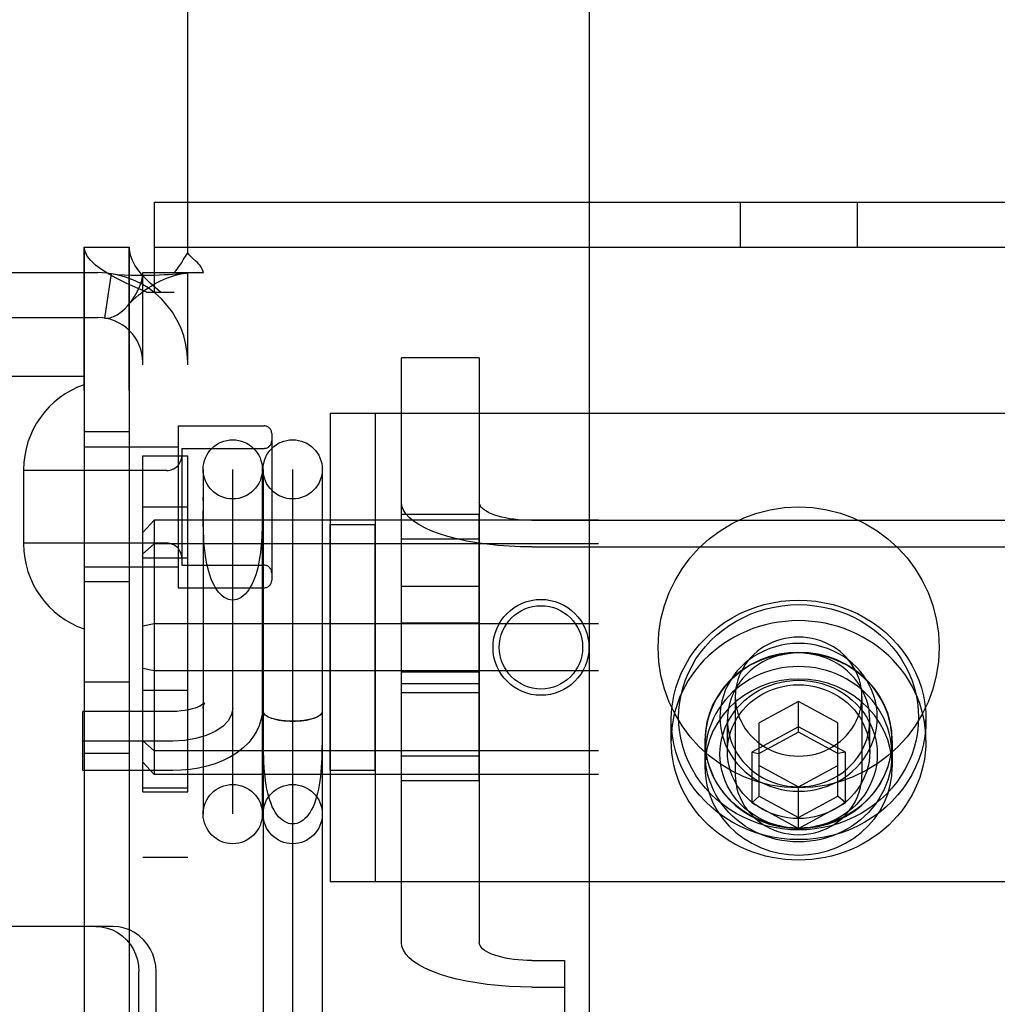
# Model space of a CAD drawing. Header units: inches. Extents: x 0 to 262, y 0 to 169.
# Tile 15 of 40: x 80.79 to 82.1, y 91.82 to 93.13. Entities that reach past the tile are written whole.
import ezdxf

# ---------------------------------------------------------------- set-up
doc = ezdxf.new("R2010")
doc.units = ezdxf.units.IN
doc.header["$LTSCALE"] = 14.384615
doc.header["$MEASUREMENT"] = 0
doc.linetypes.add('HIDDEN', pattern=[0.2, 0.1, -0.1])
doc.layers.get('0').update_dxf_attribs({"linetype": 'CONTINUOUS'})
for name, color, linetype in [('02___PRT_ALL_AXES', 7, 'CONTINUOUS'), ('03___PRT_ALL_CURVES', 7, 'CONTINUOUS'), ('DEFAULT_2', 8, 'HIDDEN'), ('DIMENSIONS', 7, 'CONTINUOUS')]:
    doc.layers.add(name, color=color, linetype=linetype)
doc.styles.get("Standard").update_dxf_attribs({"font": 'arial.ttf'})
doc.dimstyles.new('DIMSTYLE_1', dxfattribs={"dimtxt": 1.153846, "dimasz": 1.538462, "dimexe": 0.09, "dimexo": 0.07, "dimgap": 0.0375, "dimtad": 0, "dimtih": 1, "dimtoh": 1, "dimzin": 4, "dimdsep": 46, "dimtxsty": 'Standard', "dimblk": '_FILLED', "dimblk1": '_FILLED', "dimblk2": '_FILLED', "dimcen": 0.09, "dimazin": 1, "dimtfac": 1, "dimtdec": 3, "dimtofl": 0, "dimtmove": 0, "dimatfit": 3, "dimldrblk": '_FILLED', "dimfxl": 1, "dimtolj": 1, "dimtzin": 4, "dimarcsym": 0})

# ---------------------------------------------------------------- blocks, each defined once
blk = doc.blocks.new('_FILLED')
at = {"color": 0, "linetype": 'ByBlock'}
blk.add_solid([(0, 0), (-1, 0.2), (-1, -0.2)], dxfattribs=at)
blk = doc.blocks.new('*D17')
at = {"layer": 'DIMENSIONS', "color": 2, "linetype": 'Continuous'}
for p, q in [((76.6155, 98.9926), (73.7088, 98.9926)), ((80.2405, 98.9926), (83.3174, 98.9926))]:
    blk.add_line(p, q, dxfattribs=at)
at = {"layer": 'DIMENSIONS', "color": 2, "linetype": 'Continuous', "xscale": 1.5384615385, "yscale": 1.5384615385, "zscale": 1.5384615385}
blk.add_blockref('_FILLED', (76.6155, 98.9926), dxfattribs=at)
at = {"layer": 'DIMENSIONS', "color": 2, "linetype": 'Continuous', "xscale": 1.5384615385, "yscale": 1.5384615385, "zscale": 1.5384615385, "rotation": 180}
blk.add_blockref('_FILLED', (80.2405, 98.9926), dxfattribs=at)
at = {"layer": 'DIMENSIONS', "color": 2, "linetype": 'Continuous', "insert": (73.1319, 99.5695), "char_height": 1.15385, "width": 3.135545, "attachment_point": 3, "line_spacing_factor": 0.9}
blk.add_mtext('3.63', dxfattribs=at)

msp = doc.modelspace()

# ---------------------------------------------------------------- linework, layer by layer
at = {"color": 3, "linetype": 'Continuous'}
msp.add_line((81.553, 81.8374), (81.553, 101.004), dxfattribs=at)
at = {"layer": '02___PRT_ALL_AXES', "color": 8, "linetype": 'HIDDEN'}
for p, q in [((80.879, 89.7617), (80.879, 92.8297)), ((80.939, 89.7617), (80.939, 92.8297)), ((81.004, 92.5912), (81.004, 92.3752)), ((81.004, 92.5912), (81.119, 92.5912)), ((80.939, 92.5832), (80.879, 92.5832)), ((80.957, 92.1027), (80.957, 92.5512)), ((80.957, 92.5512), (81.017, 92.5512)), ((81.017, 92.1027), (81.017, 92.5512)), ((80.957, 92.4832), (81.017, 92.4832)), ((81.302, 92.118), (81.302, 92.4734)), ((81.302, 92.4734), (81.406, 92.4734)), ((81.406, 92.118), (81.406, 92.4734)), ((81.207, 92.1317), (81.207, 92.4597)), ((81.207, 92.4597), (81.267, 92.4597)), ((81.267, 92.1317), (81.267, 92.4597)), ((81.302, 92.4405), (81.406, 92.4405)), ((80.957, 92.4152), (81.017, 92.4152)), ((80.939, 92.3832), (80.879, 92.3832)), ((81.004, 92.3752), (81.119, 92.3752)), ((81.406, 92.3771), (81.302, 92.3771)), ((81.302, 92.3285), (81.406, 92.3285)), ((81.302, 92.2629), (81.406, 92.2629)), ((80.879, 92.2497), (80.939, 92.2497)), ((81.406, 92.2471), (81.302, 92.2471)), ((80.957, 92.2387), (81.017, 92.2387)), ((81.662, 92.1715), (81.662, 92.1989)), ((82.002, 92.1715), (82.002, 92.1989)), ((81.707, 92.1715), (81.707, 92.136)), ((81.7075, 92.1531), (81.7075, 92.1715)), ((81.9565, 92.1531), (81.9565, 92.1715)), ((81.957, 92.1715), (81.957, 92.136)), ((80.879, 92.1547), (80.939, 92.1547)), ((81.302, 92.1509), (81.406, 92.1509)), ((81.207, 92.1317), (81.267, 92.1317)), ((81.302, 92.118), (81.406, 92.118)), ((80.957, 92.1082), (81.017, 92.1082)), ((80.957, 92.1027), (81.017, 92.1027)), ((80.957, 92.0157), (81.017, 92.0157))]:
    msp.add_line(p, q, dxfattribs=at)
for points in [[(82.002, 92.1715), (82.0018, 92.1799), (82.0011, 92.1882), (81.9999, 92.1965), (81.9983, 92.2048), (81.9962, 92.2129), (81.9937, 92.2209), (81.9907, 92.2288), (81.9873, 92.2365), (81.9835, 92.2441), (81.9792, 92.2514), (81.9746, 92.2586), (81.9696, 92.2654), (81.9641, 92.2721), (81.9584, 92.2784), (81.9522, 92.2845), (81.9458, 92.2903), (81.939, 92.2957), (81.9319, 92.3008), (81.9246, 92.3055), (81.917, 92.3099), (81.9092, 92.3139), (81.9012, 92.3175), (81.8929, 92.3207), (81.8846, 92.3235), (81.876, 92.3259), (81.8674, 92.3278), (81.8586, 92.3293), (81.8498, 92.3304), (81.8409, 92.3311), (81.832, 92.3313), (81.8231, 92.3311), (81.8143, 92.3304), (81.8054, 92.3293), (81.7967, 92.3278), (81.788, 92.3259), (81.7795, 92.3235), (81.7711, 92.3207), (81.7629, 92.3175), (81.7548, 92.3139), (81.747, 92.3099), (81.7394, 92.3055), (81.7321, 92.3008), (81.725, 92.2957), (81.7183, 92.2903), (81.7118, 92.2845), (81.7057, 92.2784), (81.6999, 92.2721), (81.6945, 92.2654), (81.6895, 92.2586), (81.6848, 92.2514), (81.6806, 92.2441), (81.6767, 92.2365), (81.6733, 92.2288), (81.6703, 92.2209), (81.6678, 92.2129), (81.6657, 92.2048), (81.6641, 92.1965), (81.663, 92.1882), (81.6623, 92.1799), (81.662, 92.1715)], [(81.957, 92.1715), (81.9563, 92.1839), (81.9543, 92.196), (81.9509, 92.2078), (81.9462, 92.2193), (81.9403, 92.2303), (81.9332, 92.2406), (81.9249, 92.2501), (81.9157, 92.2588), (81.9055, 92.2666), (81.8945, 92.2733), (81.8829, 92.2789), (81.8707, 92.2833), (81.858, 92.2864), (81.8451, 92.2884), (81.832, 92.289), (81.819, 92.2884), (81.806, 92.2864), (81.7934, 92.2833), (81.7812, 92.2789), (81.7695, 92.2733), (81.7586, 92.2666), (81.7484, 92.2588), (81.7391, 92.2501), (81.7309, 92.2406), (81.7238, 92.2303), (81.7178, 92.2193), (81.7131, 92.2078), (81.7098, 92.196), (81.7077, 92.1839), (81.707, 92.1715)], [(81.9565, 92.1715), (81.9563, 92.1786), (81.9556, 92.1857), (81.9545, 92.1926), (81.9529, 92.1995), (81.9509, 92.2064), (81.9484, 92.213), (81.9456, 92.2196), (81.9423, 92.2259), (81.9386, 92.2321), (81.9345, 92.238), (81.93, 92.2437), (81.9252, 92.2491), (81.9201, 92.2543), (81.9146, 92.2591), (81.9088, 92.2636), (81.9027, 92.2678), (81.8964, 92.2717), (81.8899, 92.2751), (81.8831, 92.2782), (81.8762, 92.2809), (81.8691, 92.2832), (81.8618, 92.2851), (81.8545, 92.2866), (81.847, 92.2877), (81.8395, 92.2883), (81.832, 92.2885), (81.8245, 92.2883), (81.817, 92.2877), (81.8096, 92.2866), (81.8022, 92.2851), (81.795, 92.2832), (81.7879, 92.2809), (81.7809, 92.2782), (81.7742, 92.2751), (81.7676, 92.2717), (81.7613, 92.2678), (81.7552, 92.2636), (81.7495, 92.2591), (81.744, 92.2543), (81.7388, 92.2491), (81.734, 92.2437), (81.7296, 92.238), (81.7255, 92.2321), (81.7218, 92.2259), (81.7185, 92.2196), (81.7156, 92.213), (81.7132, 92.2064), (81.7111, 92.1995), (81.7096, 92.1926), (81.7084, 92.1857), (81.7078, 92.1786), (81.7075, 92.1715)], [(81.9565, 92.1531), (81.9563, 92.1602), (81.9556, 92.1672), (81.9545, 92.1742), (81.9529, 92.1811), (81.9509, 92.1879), (81.9484, 92.1946), (81.9456, 92.2011), (81.9423, 92.2074), (81.9386, 92.2136), (81.9345, 92.2195), (81.93, 92.2252), (81.9252, 92.2307), (81.9201, 92.2358), (81.9146, 92.2406), (81.9088, 92.2452), (81.9027, 92.2494), (81.8964, 92.2532), (81.8899, 92.2567), (81.8831, 92.2598), (81.8762, 92.2625), (81.8691, 92.2648), (81.8618, 92.2667), (81.8545, 92.2682), (81.847, 92.2692), (81.8395, 92.2699), (81.832, 92.2701), (81.8245, 92.2699), (81.817, 92.2692), (81.8096, 92.2682), (81.8022, 92.2667), (81.795, 92.2648), (81.7879, 92.2625), (81.7809, 92.2598), (81.7742, 92.2567), (81.7676, 92.2532), (81.7613, 92.2494), (81.7552, 92.2452), (81.7495, 92.2406), (81.744, 92.2358), (81.7388, 92.2307), (81.734, 92.2252), (81.7296, 92.2195), (81.7255, 92.2136), (81.7218, 92.2074), (81.7185, 92.2011), (81.7156, 92.1946), (81.7132, 92.1879), (81.7111, 92.1811), (81.7096, 92.1742), (81.7084, 92.1672), (81.7078, 92.1602), (81.7075, 92.1531)], [(81.957, 92.136), (81.9563, 92.1483), (81.9543, 92.1604), (81.9509, 92.1723), (81.9462, 92.1838), (81.9403, 92.1947), (81.9332, 92.205), (81.9249, 92.2146), (81.9157, 92.2233), (81.9055, 92.231), (81.8945, 92.2377), (81.8829, 92.2433), (81.8707, 92.2477), (81.858, 92.2509), (81.8451, 92.2528), (81.832, 92.2534), (81.819, 92.2528), (81.806, 92.2509), (81.7934, 92.2477), (81.7812, 92.2433), (81.7695, 92.2377), (81.7586, 92.231), (81.7484, 92.2233), (81.7391, 92.2146), (81.7309, 92.205), (81.7238, 92.1947), (81.7178, 92.1838), (81.7131, 92.1723), (81.7098, 92.1604), (81.7077, 92.1483), (81.707, 92.136)], [(82.002, 92.1715), (82.0018, 92.1632), (82.0011, 92.1549), (81.9999, 92.1466), (81.9983, 92.1383), (81.9962, 92.1302), (81.9937, 92.1222), (81.9907, 92.1143), (81.9873, 92.1066), (81.9835, 92.099), (81.9792, 92.0917), (81.9746, 92.0845), (81.9696, 92.0777), (81.9641, 92.071), (81.9584, 92.0647), (81.9522, 92.0586), (81.9458, 92.0528), (81.939, 92.0474), (81.9319, 92.0423), (81.9246, 92.0376), (81.917, 92.0332), (81.9092, 92.0292), (81.9012, 92.0256), (81.8929, 92.0224), (81.8846, 92.0196), (81.876, 92.0172), (81.8674, 92.0153), (81.8586, 92.0138), (81.8498, 92.0127), (81.8409, 92.012), (81.832, 92.0118), (81.8231, 92.012), (81.8143, 92.0127), (81.8054, 92.0138), (81.7967, 92.0153), (81.788, 92.0172), (81.7795, 92.0196), (81.7711, 92.0224), (81.7629, 92.0256), (81.7548, 92.0292), (81.747, 92.0332), (81.7394, 92.0376), (81.7321, 92.0423), (81.725, 92.0474), (81.7183, 92.0528), (81.7118, 92.0586), (81.7057, 92.0647), (81.6999, 92.071), (81.6945, 92.0777), (81.6895, 92.0845), (81.6848, 92.0917), (81.6806, 92.099), (81.6767, 92.1066), (81.6733, 92.1143), (81.6703, 92.1222), (81.6678, 92.1302), (81.6657, 92.1383), (81.6641, 92.1466), (81.663, 92.1549), (81.6623, 92.1632), (81.662, 92.1715)], [(81.707, 92.1715), (81.7077, 92.1592), (81.7098, 92.1471), (81.7131, 92.1353), (81.7178, 92.1238), (81.7238, 92.1128), (81.7309, 92.1025), (81.7391, 92.093), (81.7484, 92.0843), (81.7586, 92.0765), (81.7695, 92.0698), (81.7812, 92.0642), (81.7934, 92.0598), (81.806, 92.0567), (81.819, 92.0547), (81.832, 92.0541), (81.8451, 92.0547), (81.858, 92.0567), (81.8707, 92.0598), (81.8829, 92.0642), (81.8945, 92.0698), (81.9055, 92.0765), (81.9157, 92.0843), (81.9249, 92.093), (81.9332, 92.1025), (81.9403, 92.1128), (81.9462, 92.1238), (81.9509, 92.1353), (81.9543, 92.1471), (81.9563, 92.1592), (81.957, 92.1715)], [(81.9565, 92.1715), (81.9563, 92.1645), (81.9556, 92.1574), (81.9545, 92.1505), (81.9529, 92.1436), (81.9509, 92.1367), (81.9484, 92.1301), (81.9456, 92.1235), (81.9423, 92.1172), (81.9386, 92.111), (81.9345, 92.1051), (81.93, 92.0994), (81.9252, 92.094), (81.9201, 92.0888), (81.9146, 92.084), (81.9088, 92.0795), (81.9027, 92.0753), (81.8964, 92.0714), (81.8899, 92.068), (81.8831, 92.0649), (81.8762, 92.0622), (81.8691, 92.0599), (81.8618, 92.058), (81.8545, 92.0565), (81.847, 92.0554), (81.8395, 92.0548), (81.832, 92.0546), (81.8245, 92.0548), (81.817, 92.0554), (81.8096, 92.0565), (81.8022, 92.058), (81.795, 92.0599), (81.7879, 92.0622), (81.7809, 92.0649), (81.7742, 92.068), (81.7676, 92.0714), (81.7613, 92.0753), (81.7552, 92.0795), (81.7495, 92.084), (81.744, 92.0888), (81.7388, 92.094), (81.734, 92.0994), (81.7296, 92.1051), (81.7255, 92.111), (81.7218, 92.1172), (81.7185, 92.1235), (81.7156, 92.1301), (81.7132, 92.1367), (81.7111, 92.1436), (81.7096, 92.1505), (81.7084, 92.1574), (81.7078, 92.1645), (81.7075, 92.1715)], [(81.9565, 92.1531), (81.9563, 92.146), (81.9556, 92.139), (81.9545, 92.132), (81.9529, 92.1251), (81.9509, 92.1183), (81.9484, 92.1116), (81.9456, 92.1051), (81.9423, 92.0987), (81.9386, 92.0926), (81.9345, 92.0866), (81.93, 92.0809), (81.9252, 92.0755), (81.9201, 92.0704), (81.9146, 92.0655), (81.9088, 92.061), (81.9027, 92.0568), (81.8964, 92.053), (81.8899, 92.0495), (81.8831, 92.0464), (81.8762, 92.0437), (81.8691, 92.0414), (81.8618, 92.0395), (81.8545, 92.038), (81.847, 92.0369), (81.8395, 92.0363), (81.832, 92.0361), (81.8245, 92.0363), (81.817, 92.0369), (81.8096, 92.038), (81.8022, 92.0395), (81.795, 92.0414), (81.7879, 92.0437), (81.7809, 92.0464), (81.7742, 92.0495), (81.7676, 92.053), (81.7613, 92.0568), (81.7552, 92.061), (81.7495, 92.0655), (81.744, 92.0704), (81.7388, 92.0755), (81.734, 92.0809), (81.7296, 92.0866), (81.7255, 92.0926), (81.7218, 92.0987), (81.7185, 92.1051), (81.7156, 92.1116), (81.7132, 92.1183), (81.7111, 92.1251), (81.7096, 92.132), (81.7084, 92.139), (81.7078, 92.146), (81.7075, 92.1531)], [(81.707, 92.136), (81.7077, 92.1236), (81.7098, 92.1116), (81.7131, 92.0997), (81.7178, 92.0882), (81.7238, 92.0773), (81.7309, 92.0669), (81.7391, 92.0574), (81.7484, 92.0487), (81.7586, 92.041), (81.7695, 92.0343), (81.7812, 92.0287), (81.7934, 92.0243), (81.806, 92.0211), (81.819, 92.0192), (81.832, 92.0185), (81.8451, 92.0192), (81.858, 92.0211), (81.8707, 92.0243), (81.8829, 92.0287), (81.8945, 92.0343), (81.9055, 92.041), (81.9157, 92.0487), (81.9249, 92.0574), (81.9332, 92.0669), (81.9403, 92.0773), (81.9462, 92.0882), (81.9509, 92.0997), (81.9543, 92.1116), (81.9563, 92.1236), (81.957, 92.136)]]:
    msp.add_lwpolyline(points, dxfattribs=at)
for centre, radius in [((81.832, 92.2957), 0.1875), ((81.4883, 92.2957), 0.064), ((81.4883, 92.2957), 0.0556)]:
    msp.add_circle(centre, radius, dxfattribs=at)
at = {"layer": '03___PRT_ALL_CURVES', "color": 8, "linetype": 'HIDDEN'}
for p, q in [((81.077, 92.0735), (81.077, 92.5329)), ((81.157, 91.7198), (81.157, 92.5329)), ((80.997, 92.1707), (80.877, 92.1707))]:
    msp.add_line(p, q, dxfattribs=at)
msp.add_lwpolyline([(81.077, 92.2144), (81.0755, 92.2059), (81.071, 92.1977), (81.0637, 92.1902), (81.0536, 92.1835), (81.0415, 92.1781), (81.0278, 92.1741), (81.0128, 92.1716), (80.997, 92.1707)], dxfattribs=at)
at = {"layer": 'DEFAULT_2', "color": 8, "linetype": 'HIDDEN'}
for p, q in [((81.017, 92.8219), (81.017, 93.6707)), ((80.9725, 92.7697), (80.9725, 92.8897)), ((80.9725, 92.8897), (82.6915, 92.8897)), ((81.754, 92.8897), (81.754, 92.8297)), ((81.91, 92.8897), (81.91, 92.8297)), ((80.879, 92.8297), (80.879, 89.7617)), ((80.879, 92.8297), (80.939, 92.8297)), ((80.939, 92.8297), (80.939, 89.7617)), ((80.9725, 92.8297), (82.6915, 92.8297)), ((80.487, 92.7957), (80.897, 92.7957)), ((80.957, 89.7957), (80.957, 92.7957)), ((80.957, 92.7957), (80.9987, 92.7957)), ((80.9987, 92.7957), (81.0379, 92.7957)), ((81.017, 89.7957), (81.017, 92.7957)), ((80.9148, 92.7944), (80.9059, 92.735)), ((80.962, 92.7697), (80.999, 92.7697)), ((80.487, 92.7357), (80.897, 92.7357)), ((80.8788, 92.6577), (80.8788, 92.7357)), ((81.302, 91.9018), (81.302, 92.6821)), ((81.406, 92.6821), (81.302, 92.6821)), ((81.406, 92.6821), (81.406, 91.9018)), ((80.4147, 92.6577), (80.8788, 92.6577)), ((81.207, 92.6082), (81.207, 91.9832)), ((81.207, 92.6082), (82.457, 92.6082)), ((81.267, 92.6082), (81.267, 91.9832)), ((81.129, 92.5812), (81.129, 92.3852)), ((80.879, 92.5632), (81.004, 92.5632)), ((81.009, 92.5612), (81.009, 92.4052)), ((81.009, 92.5612), (81.119, 92.5612)), ((80.798, 92.5327), (80.798, 92.4337)), ((81.0375, 92.5332), (81.0375, 92.0732)), ((81.1165, 92.5332), (81.1165, 92.0732)), ((81.1175, 92.5332), (81.1175, 91.7198)), ((81.1965, 92.5332), (81.1965, 91.7198)), ((80.989, 92.5317), (80.798, 92.5317)), ((81.0375, 92.4916), (81.0375, 92.4959)), ((81.0376, 92.4685), (81.0375, 92.478)), ((80.972, 92.4652), (80.957, 92.449)), ((80.972, 92.4652), (80.972, 92.1262)), ((84.442, 92.4652), (80.972, 92.4652)), ((81.476, 92.4652), (82.188, 92.4652)), ((80.989, 92.4347), (80.798, 92.4347)), ((80.972, 92.4339), (80.957, 92.4206)), ((84.442, 92.4339), (80.972, 92.4339)), ((81.476, 92.4296), (82.188, 92.4296)), ((80.879, 92.4032), (81.004, 92.4032)), ((81.009, 92.4052), (81.119, 92.4052)), ((80.972, 92.327), (80.957, 92.324)), ((84.442, 92.327), (80.972, 92.327)), ((80.972, 92.2644), (80.957, 92.2674)), ((84.442, 92.2644), (80.972, 92.2644)), ((81.302, 92.2356), (81.406, 92.2356)), ((81.7475, 92.23), (81.7475, 92.1257)), ((81.9165, 92.23), (81.9165, 92.1257)), ((81.832, 92.2234), (81.7795, 92.195)), ((81.832, 92.1824), (81.832, 92.2234)), ((81.8845, 92.195), (81.832, 92.2234)), ((80.877, 92.1312), (80.877, 92.2102)), ((80.997, 92.2102), (80.877, 92.2102)), ((81.1176, 92.1889), (81.1175, 92.2103)), ((81.1175, 92.2103), (81.1175, 92.2102)), ((81.1965, 92.2102), (81.1965, 92.2103)), ((81.737, 92.1565), (81.737, 92.1989)), ((81.7795, 92.0969), (81.7795, 92.195)), ((81.8845, 92.0969), (81.8845, 92.195)), ((81.927, 92.1565), (81.927, 92.1989)), ((81.1177, 92.175), (81.1176, 92.1889)), ((81.832, 92.1898), (81.7695, 92.1559)), ((81.832, 92.1824), (81.7795, 92.1539)), ((81.8945, 92.1559), (81.832, 92.1898)), ((81.8845, 92.1539), (81.832, 92.1824)), ((80.972, 92.1575), (80.957, 92.1708)), ((84.442, 92.1575), (80.972, 92.1575)), ((81.7695, 92.1559), (81.7695, 92.0881)), ((81.7695, 92.1559), (81.7795, 92.1539)), ((81.8945, 92.1559), (81.8845, 92.1539)), ((81.8945, 92.0881), (81.8945, 92.1559)), ((80.972, 92.1262), (80.957, 92.1424)), ((81.7795, 92.138), (81.832, 92.1095)), ((81.832, 92.1095), (81.8845, 92.138)), ((80.997, 92.1312), (80.877, 92.1312)), ((84.442, 92.1262), (80.972, 92.1262)), ((81.832, 92.0542), (81.832, 92.1095)), ((81.7695, 92.0881), (81.7795, 92.0969)), ((81.7695, 92.0881), (81.832, 92.0542)), ((81.7795, 92.0969), (81.832, 92.0685)), ((81.832, 92.0685), (81.8845, 92.0969)), ((81.832, 92.0542), (81.8945, 92.0881)), ((81.8945, 92.0881), (81.8845, 92.0969)), ((81.207, 91.9832), (82.457, 91.9832)), ((80.9173, 91.9232), (80.75, 91.9232)), ((81.476, 91.8779), (81.5195, 91.8779)), ((81.5195, 91.8779), (81.5195, 91.8423)), ((80.9519, 91.2362), (80.9519, 91.8632)), ((80.9747, 91.2362), (80.9747, 91.8632)), ((81.476, 91.8423), (81.5195, 91.8423)), ((81.5195, 91.8423), (81.5195, 90.9026))]:
    msp.add_line(p, q, dxfattribs=at)
for points in [[(80.962, 92.7697), (80.9479, 92.7757), (80.9347, 92.7817), (80.9225, 92.7877), (80.9116, 92.7937), (80.9019, 92.7997), (80.8939, 92.8057), (80.8875, 92.8117), (80.8828, 92.8177), (80.88, 92.8237), (80.879, 92.8297)], [(80.9805, 92.7697), (80.9735, 92.7757), (80.9669, 92.7817), (80.9608, 92.7877), (80.9553, 92.7937), (80.9505, 92.7997), (80.9464, 92.8057), (80.9432, 92.8117), (80.9409, 92.8177), (80.9395, 92.8237), (80.939, 92.8297)], [(81.011, 92.8126), (81.0124, 92.8149), (81.0139, 92.8173), (81.0155, 92.8196), (81.017, 92.8219)], [(81.0235, 92.8152), (81.0212, 92.8173), (81.019, 92.8196), (81.017, 92.8219)], [(80.9987, 92.7957), (81.0009, 92.7981), (81.0028, 92.8003), (81.0044, 92.8025), (81.0059, 92.8046), (81.0072, 92.8065), (81.0085, 92.8085), (81.011, 92.8126)], [(81.0379, 92.7957), (81.0373, 92.798), (81.0364, 92.8004), (81.0351, 92.8029), (81.0335, 92.8052), (81.0318, 92.8072), (81.03, 92.8092), (81.0279, 92.8111), (81.0235, 92.8152)], [(80.9148, 92.7944), (80.9233, 92.7934), (80.9323, 92.7927), (80.9413, 92.7924), (80.95, 92.7922), (80.9583, 92.7922), (80.9659, 92.7923), (80.9729, 92.7925), (80.9794, 92.7927), (80.9856, 92.793), (80.9913, 92.7933), (80.9968, 92.7936), (81.0018, 92.7939), (81.0063, 92.7943), (81.0101, 92.7946), (81.0131, 92.7949), (81.0146, 92.7951)], [(80.937, 92.7518), (80.9375, 92.7524), (80.9419, 92.7578), (80.946, 92.7638), (80.9496, 92.7702), (80.9528, 92.7769), (80.9551, 92.7836), (80.9565, 92.7899), (80.957, 92.7957)], [(80.937, 92.7518), (80.9398, 92.7548), (80.9437, 92.7588), (80.9477, 92.7626), (80.9517, 92.7661), (80.9558, 92.7694), (80.9599, 92.7724), (80.964, 92.7752), (80.9681, 92.7778), (80.9722, 92.7803), (80.9764, 92.7825), (80.9806, 92.7846), (80.9847, 92.7865), (80.9888, 92.7881), (80.9928, 92.7896), (80.9967, 92.791), (81.0005, 92.7921), (81.0042, 92.7931), (81.0077, 92.7939), (81.0111, 92.7946), (81.0141, 92.7951), (81.0152, 92.7952)], [(81.0152, 92.7952), (81.0166, 92.7955), (81.017, 92.7957)], [(80.9059, 92.735), (80.9094, 92.7349), (80.9134, 92.7355), (80.918, 92.737), (80.9229, 92.7396), (80.9279, 92.7431), (80.9329, 92.7475), (80.937, 92.7518)], [(81.476, 92.4296), (81.4608, 92.4299), (81.4458, 92.4305), (81.431, 92.4317), (81.4165, 92.4332), (81.4025, 92.4352), (81.389, 92.4376), (81.3762, 92.4404), (81.3642, 92.4436), (81.353, 92.4471), (81.3427, 92.4509), (81.3335, 92.455), (81.3253, 92.4594), (81.3183, 92.464), (81.3125, 92.4688), (81.308, 92.4737), (81.3047, 92.4788), (81.3027, 92.4839), (81.302, 92.4891)], [(81.476, 92.4652), (81.4699, 92.4653), (81.4639, 92.4656), (81.4579, 92.466), (81.4521, 92.4666), (81.4464, 92.4674), (81.441, 92.4684), (81.4359, 92.4695), (81.431, 92.4708), (81.4265, 92.4722), (81.4224, 92.4738), (81.4187, 92.4754), (81.4154, 92.4772), (81.4126, 92.479), (81.4102, 92.481), (81.4084, 92.4829), (81.4071, 92.485), (81.4063, 92.4871), (81.406, 92.4891)], [(81.077, 92.3588), (81.0742, 92.359), (81.0713, 92.3597), (81.0685, 92.3608), (81.0658, 92.3623), (81.0631, 92.3643), (81.0606, 92.3666), (81.0581, 92.3694), (81.0558, 92.3725), (81.0536, 92.3759), (81.0516, 92.3796), (81.0497, 92.3836), (81.048, 92.3879), (81.0464, 92.3924), (81.045, 92.397), (81.0437, 92.4019), (81.0426, 92.4068), (81.0416, 92.4119), (81.0408, 92.417), (81.0401, 92.4222), (81.0395, 92.4275), (81.039, 92.4327), (81.0386, 92.438), (81.0383, 92.4432), (81.0381, 92.4484), (81.0379, 92.4535), (81.0377, 92.4586), (81.0377, 92.4635), (81.0376, 92.4685)], [(81.1165, 92.478), (81.1165, 92.4685), (81.1164, 92.4635), (81.1163, 92.4586), (81.1162, 92.4535), (81.116, 92.4484), (81.1157, 92.4432), (81.1154, 92.438), (81.115, 92.4327), (81.1146, 92.4275), (81.114, 92.4222), (81.1133, 92.417), (81.1124, 92.4119), (81.1114, 92.4068), (81.1103, 92.4019), (81.1091, 92.397), (81.1077, 92.3924), (81.1061, 92.3879), (81.1044, 92.3836), (81.1025, 92.3796), (81.1004, 92.3759), (81.0983, 92.3725), (81.0959, 92.3694), (81.0935, 92.3666), (81.0909, 92.3643), (81.0883, 92.3623), (81.0855, 92.3608), (81.0827, 92.3597), (81.0799, 92.359), (81.077, 92.3588)], [(81.662, 92.1989), (81.6624, 92.2096), (81.6636, 92.2203), (81.6655, 92.231), (81.6682, 92.2416), (81.6717, 92.252), (81.6759, 92.2621), (81.6809, 92.272), (81.6866, 92.2816), (81.6929, 92.2908), (81.6999, 92.2995), (81.7076, 92.3077), (81.7158, 92.3155), (81.7245, 92.3227), (81.7338, 92.3293), (81.7435, 92.3353), (81.7536, 92.3407), (81.7642, 92.3454), (81.775, 92.3494), (81.7861, 92.3527), (81.7974, 92.3553), (81.8088, 92.3572), (81.8204, 92.3583), (81.832, 92.3587), (81.8436, 92.3583), (81.8552, 92.3572), (81.8667, 92.3553), (81.878, 92.3527), (81.8891, 92.3494), (81.8999, 92.3454), (81.9104, 92.3407), (81.9205, 92.3353), (81.9302, 92.3293), (81.9395, 92.3227), (81.9483, 92.3155), (81.9565, 92.3077), (81.9641, 92.2995), (81.9711, 92.2908), (81.9775, 92.2816), (81.9832, 92.272), (81.9881, 92.2622), (81.9924, 92.252), (81.9958, 92.2416), (81.9986, 92.231), (82.0005, 92.2203), (82.0016, 92.2096), (82.002, 92.1989)], [(81.672, 92.2023), (81.6724, 92.2124), (81.6735, 92.2225), (81.6753, 92.2325), (81.6778, 92.2425), (81.6811, 92.2523), (81.6851, 92.2618), (81.6898, 92.2712), (81.6951, 92.2802), (81.7011, 92.2888), (81.7077, 92.297), (81.7149, 92.3048), (81.7226, 92.312), (81.7309, 92.3188), (81.7396, 92.325), (81.7487, 92.3307), (81.7583, 92.3357), (81.7681, 92.3402), (81.7783, 92.344), (81.7888, 92.3471), (81.7994, 92.3495), (81.8102, 92.3513), (81.8211, 92.3523), (81.832, 92.3527), (81.843, 92.3523), (81.8539, 92.3513), (81.8646, 92.3495), (81.8753, 92.3471), (81.8857, 92.344), (81.8959, 92.3402), (81.9058, 92.3358), (81.9153, 92.3307), (81.9245, 92.325), (81.9332, 92.3188), (81.9414, 92.312), (81.9492, 92.3048), (81.9563, 92.297), (81.9629, 92.2888), (81.9689, 92.2802), (81.9743, 92.2712), (81.979, 92.2619), (81.9829, 92.2523), (81.9862, 92.2425), (81.9888, 92.2325), (81.9906, 92.2225), (81.9917, 92.2124), (81.992, 92.2023)], [(81.832, 92.3094), (81.826, 92.3092), (81.82, 92.3086), (81.8141, 92.3076), (81.8082, 92.3062), (81.8025, 92.3044), (81.7969, 92.3023), (81.7915, 92.2997), (81.7863, 92.2968), (81.7814, 92.2936), (81.7767, 92.29), (81.7723, 92.2862), (81.7682, 92.282), (81.7644, 92.2776), (81.7609, 92.273), (81.7579, 92.2681), (81.7552, 92.263), (81.7529, 92.2578), (81.7509, 92.2524), (81.7495, 92.2469), (81.7484, 92.2413), (81.7477, 92.2357), (81.7475, 92.23)], [(81.9165, 92.23), (81.9163, 92.2357), (81.9157, 92.2413), (81.9146, 92.2469), (81.9131, 92.2524), (81.9112, 92.2578), (81.9089, 92.263), (81.9062, 92.2681), (81.9031, 92.273), (81.8997, 92.2776), (81.8959, 92.282), (81.8918, 92.2862), (81.8874, 92.29), (81.8827, 92.2936), (81.8777, 92.2968), (81.8725, 92.2997), (81.8671, 92.3023), (81.8616, 92.3044), (81.8558, 92.3062), (81.85, 92.3076), (81.844, 92.3086), (81.8381, 92.3092), (81.832, 92.3094)], [(81.937, 92.2023), (81.9368, 92.2095), (81.9359, 92.2167), (81.9345, 92.2239), (81.9325, 92.2311), (81.9299, 92.2381), (81.9268, 92.2449), (81.9231, 92.2515), (81.9189, 92.2578), (81.9142, 92.2637), (81.9091, 92.2693), (81.9035, 92.2746), (81.8976, 92.2794), (81.8913, 92.2838), (81.8846, 92.2877), (81.8777, 92.2912), (81.8705, 92.2942), (81.863, 92.2966), (81.8554, 92.2985), (81.8477, 92.2999), (81.8399, 92.3007), (81.832, 92.301), (81.8242, 92.3007), (81.8163, 92.2999), (81.8086, 92.2985), (81.801, 92.2966), (81.7936, 92.2941), (81.7864, 92.2912), (81.7794, 92.2877), (81.7728, 92.2838), (81.7664, 92.2794), (81.7605, 92.2746), (81.755, 92.2693), (81.7498, 92.2637), (81.7452, 92.2578), (81.741, 92.2515), (81.7373, 92.2449), (81.7341, 92.238), (81.7316, 92.231), (81.7296, 92.2239), (81.7281, 92.2167), (81.7273, 92.2095), (81.727, 92.2023)], [(81.927, 92.1989), (81.9268, 92.2054), (81.926, 92.2119), (81.9247, 92.2185), (81.9229, 92.2249), (81.9206, 92.2312), (81.9177, 92.2374), (81.9144, 92.2434), (81.9106, 92.2491), (81.9064, 92.2545), (81.9017, 92.2595), (81.8967, 92.2643), (81.8914, 92.2686), (81.8856, 92.2726), (81.8796, 92.2762), (81.8733, 92.2793), (81.8668, 92.282), (81.8601, 92.2842), (81.8532, 92.2859), (81.8462, 92.2872), (81.8391, 92.2879), (81.832, 92.2882), (81.8249, 92.2879), (81.8178, 92.2872), (81.8108, 92.2859), (81.804, 92.2842), (81.7972, 92.282), (81.7907, 92.2793), (81.7844, 92.2762), (81.7784, 92.2726), (81.7727, 92.2686), (81.7673, 92.2643), (81.7623, 92.2595), (81.7577, 92.2545), (81.7534, 92.2491), (81.7496, 92.2434), (81.7463, 92.2374), (81.7435, 92.2312), (81.7411, 92.2249), (81.7393, 92.2184), (81.738, 92.2119), (81.7373, 92.2054), (81.737, 92.1989)], [(81.727, 92.1531), (81.7273, 92.1603), (81.7281, 92.1675), (81.7296, 92.1747), (81.7316, 92.1818), (81.7341, 92.1888), (81.7373, 92.1956), (81.741, 92.2022), (81.7452, 92.2085), (81.7498, 92.2145), (81.755, 92.2201), (81.7605, 92.2253), (81.7664, 92.2301), (81.7728, 92.2345), (81.7794, 92.2385), (81.7864, 92.2419), (81.7936, 92.2449), (81.801, 92.2473), (81.8086, 92.2493), (81.8163, 92.2506), (81.8242, 92.2515), (81.832, 92.2517), (81.8399, 92.2515), (81.8477, 92.2506), (81.8554, 92.2493), (81.863, 92.2473), (81.8705, 92.2449), (81.8777, 92.2419), (81.8846, 92.2385), (81.8913, 92.2345), (81.8976, 92.2301), (81.9035, 92.2253), (81.9091, 92.2201), (81.9142, 92.2145), (81.9189, 92.2085), (81.9231, 92.2022), (81.9268, 92.1956), (81.9299, 92.1888), (81.9325, 92.1818), (81.9345, 92.1747), (81.9359, 92.1675), (81.9368, 92.1603), (81.937, 92.1531)], [(81.737, 92.1565), (81.7373, 92.163), (81.738, 92.1695), (81.7393, 92.176), (81.7411, 92.1825), (81.7435, 92.1888), (81.7463, 92.195), (81.7496, 92.2009), (81.7534, 92.2066), (81.7577, 92.212), (81.7623, 92.2171), (81.7673, 92.2219), (81.7727, 92.2262), (81.7784, 92.2302), (81.7844, 92.2338), (81.7907, 92.2369), (81.7972, 92.2396), (81.804, 92.2418), (81.8108, 92.2435), (81.8178, 92.2448), (81.8249, 92.2455), (81.832, 92.2458), (81.8391, 92.2455), (81.8462, 92.2448), (81.8532, 92.2435), (81.8601, 92.2418), (81.8668, 92.2396), (81.8733, 92.2369), (81.8796, 92.2338), (81.8856, 92.2302), (81.8914, 92.2262), (81.8967, 92.2219), (81.9017, 92.2171), (81.9064, 92.2121), (81.9106, 92.2067), (81.9144, 92.201), (81.9177, 92.195), (81.9206, 92.1888), (81.9229, 92.1825), (81.9247, 92.176), (81.926, 92.1695), (81.9268, 92.163), (81.927, 92.1565)], [(81.7475, 92.23), (81.7477, 92.2244), (81.7484, 92.2187), (81.7495, 92.2132), (81.7509, 92.2077), (81.7529, 92.2023), (81.7552, 92.197), (81.7579, 92.192), (81.7609, 92.1871), (81.7644, 92.1824), (81.7682, 92.178), (81.7723, 92.1739), (81.7767, 92.17), (81.7814, 92.1665), (81.7863, 92.1632), (81.7915, 92.1603), (81.7969, 92.1578), (81.8025, 92.1556), (81.8082, 92.1538), (81.8141, 92.1524), (81.82, 92.1514), (81.826, 92.1508), (81.832, 92.1506)], [(81.832, 92.1506), (81.8381, 92.1508), (81.844, 92.1514), (81.85, 92.1524), (81.8558, 92.1538), (81.8616, 92.1556), (81.8671, 92.1578), (81.8725, 92.1603), (81.8777, 92.1632), (81.8827, 92.1665), (81.8874, 92.17), (81.8918, 92.1739), (81.8959, 92.178), (81.8997, 92.1824), (81.9031, 92.1871), (81.9062, 92.192), (81.9089, 92.197), (81.9112, 92.2023), (81.9131, 92.2077), (81.9146, 92.2132), (81.9157, 92.2187), (81.9163, 92.2244), (81.9165, 92.23)], [(81.0392, 92.2211), (81.0393, 92.2214), (81.0395, 92.2216), (81.0392, 92.2213), (81.0385, 92.2206), (81.0372, 92.2197), (81.0354, 92.2186), (81.0331, 92.2173), (81.0302, 92.216), (81.0267, 92.2147), (81.0227, 92.2135), (81.0182, 92.2124), (81.0133, 92.2115), (81.0081, 92.2108), (81.0026, 92.2103), (80.997, 92.2102)], [(81.0375, 92.2144), (81.0377, 92.2169), (81.0383, 92.219), (81.0389, 92.2205), (81.0392, 92.2211)], [(81.1165, 92.2144), (81.1161, 92.2066), (81.1146, 92.1989), (81.1122, 92.1911), (81.1086, 92.1835), (81.104, 92.176), (81.0983, 92.1688), (81.0913, 92.1619), (81.0832, 92.1555), (81.0741, 92.1497), (81.0641, 92.1446), (81.0535, 92.1404), (81.0426, 92.137), (81.0314, 92.1345), (81.02, 92.1326), (81.0085, 92.1316), (80.997, 92.1312)], [(81.1965, 92.2102), (81.1962, 92.2085), (81.1952, 92.2068), (81.1935, 92.2052), (81.1912, 92.2036), (81.1884, 92.2022), (81.185, 92.2009), (81.1811, 92.1998), (81.1768, 92.1988), (81.1721, 92.198), (81.1672, 92.1975), (81.1622, 92.1972), (81.157, 92.197), (81.1519, 92.1972), (81.1468, 92.1975), (81.1419, 92.198), (81.1373, 92.1988), (81.133, 92.1998), (81.1291, 92.2009), (81.1257, 92.2022), (81.1228, 92.2036), (81.1205, 92.2052), (81.1189, 92.2068), (81.1179, 92.2085), (81.1175, 92.2102)], [(81.1178, 92.2089), (81.1184, 92.2076), (81.1194, 92.2064), (81.1207, 92.2052), (81.1224, 92.2041), (81.1244, 92.203), (81.1267, 92.2019), (81.1293, 92.201), (81.1322, 92.2002), (81.1353, 92.1994), (81.1386, 92.1987), (81.1421, 92.1982), (81.1457, 92.1978), (81.1494, 92.1975), (81.1532, 92.1973), (81.157, 92.1972)], [(81.157, 92.1972), (81.1609, 92.1973), (81.1646, 92.1975), (81.1684, 92.1978), (81.172, 92.1982), (81.1755, 92.1987), (81.1788, 92.1994), (81.1819, 92.2002), (81.1847, 92.201), (81.1873, 92.2019), (81.1896, 92.203), (81.1916, 92.2041), (81.1933, 92.2052), (81.1947, 92.2064), (81.1957, 92.2076), (81.1963, 92.2089)], [(81.1965, 92.196), (81.1964, 92.182), (81.1964, 92.175), (81.1963, 92.1682), (81.1961, 92.1615), (81.196, 92.1548), (81.1957, 92.1483), (81.1954, 92.1419), (81.195, 92.1356), (81.1945, 92.1294), (81.1939, 92.1234), (81.1931, 92.1176), (81.1923, 92.112), (81.1913, 92.1066), (81.1902, 92.1013), (81.1889, 92.0964), (81.1875, 92.0917), (81.1859, 92.0872), (81.1842, 92.0831), (81.1823, 92.0792), (81.1803, 92.0757), (81.1781, 92.0725), (81.1758, 92.0696), (81.1734, 92.0671), (81.1708, 92.0649), (81.1682, 92.0632), (81.1655, 92.0618), (81.1627, 92.0608), (81.1599, 92.0602), (81.157, 92.06)], [(82.002, 92.1989), (82.0016, 92.1882), (82.0005, 92.1775), (81.9986, 92.1668), (81.9959, 92.1563), (81.9924, 92.1459), (81.9881, 92.1357), (81.9832, 92.1258), (81.9775, 92.1162), (81.9711, 92.1071), (81.9641, 92.0983), (81.9565, 92.0901), (81.9483, 92.0823), (81.9395, 92.0751), (81.9303, 92.0685), (81.9205, 92.0625), (81.9104, 92.0572), (81.8999, 92.0524), (81.8891, 92.0484), (81.878, 92.0451), (81.8667, 92.0425), (81.8552, 92.0407), (81.8437, 92.0395), (81.832, 92.0392), (81.8204, 92.0395), (81.8088, 92.0407), (81.7974, 92.0425), (81.7861, 92.0451), (81.775, 92.0484), (81.7642, 92.0524), (81.7537, 92.0572), (81.7435, 92.0625), (81.7338, 92.0685), (81.7245, 92.0751), (81.7158, 92.0823), (81.7076, 92.0901), (81.6999, 92.0983), (81.6929, 92.1071), (81.6866, 92.1162), (81.6809, 92.1258), (81.6759, 92.1357), (81.6717, 92.1458), (81.6682, 92.1562), (81.6655, 92.1668), (81.6636, 92.1775), (81.6624, 92.1882), (81.662, 92.1989)], [(81.992, 92.2023), (81.9917, 92.1922), (81.9906, 92.1822), (81.9888, 92.1721), (81.9862, 92.1622), (81.9829, 92.1524), (81.979, 92.1428), (81.9743, 92.1335), (81.9689, 92.1245), (81.9629, 92.1159), (81.9563, 92.1077), (81.9492, 92.0999), (81.9414, 92.0926), (81.9332, 92.0859), (81.9245, 92.0796), (81.9153, 92.074), (81.9058, 92.0689), (81.8959, 92.0645), (81.8857, 92.0607), (81.8753, 92.0576), (81.8647, 92.0551), (81.8539, 92.0534), (81.843, 92.0523), (81.832, 92.052), (81.8211, 92.0523), (81.8102, 92.0534), (81.7994, 92.0551), (81.7888, 92.0576), (81.7783, 92.0607), (81.7681, 92.0645), (81.7583, 92.0689), (81.7487, 92.074), (81.7396, 92.0796), (81.7309, 92.0858), (81.7226, 92.0926), (81.7149, 92.0999), (81.7077, 92.1077), (81.7011, 92.1159), (81.6951, 92.1245), (81.6898, 92.1335), (81.6851, 92.1428), (81.6811, 92.1524), (81.6778, 92.1622), (81.6753, 92.1721), (81.6735, 92.1822), (81.6724, 92.1922), (81.672, 92.2023)], [(81.727, 92.2023), (81.7273, 92.1951), (81.7281, 92.1879), (81.7296, 92.1807), (81.7316, 92.1736), (81.7342, 92.1666), (81.7373, 92.1598), (81.741, 92.1532), (81.7452, 92.1469), (81.7498, 92.1409), (81.755, 92.1353), (81.7605, 92.1301), (81.7664, 92.1253), (81.7728, 92.1209), (81.7794, 92.1169), (81.7864, 92.1135), (81.7936, 92.1105), (81.801, 92.1081), (81.8086, 92.1061), (81.8164, 92.1048), (81.8242, 92.1039), (81.832, 92.1037), (81.8399, 92.1039), (81.8477, 92.1048), (81.8554, 92.1061), (81.863, 92.1081), (81.8705, 92.1105), (81.8777, 92.1135), (81.8846, 92.1169), (81.8913, 92.1209), (81.8976, 92.1253), (81.9036, 92.1301), (81.9091, 92.1353), (81.9142, 92.1409), (81.9189, 92.1469), (81.9231, 92.1532), (81.9268, 92.1598), (81.9299, 92.1666), (81.9325, 92.1736), (81.9345, 92.1807), (81.9359, 92.1879), (81.9368, 92.1951), (81.937, 92.2023)], [(81.737, 92.1989), (81.7373, 92.1924), (81.738, 92.1859), (81.7393, 92.1794), (81.7411, 92.1729), (81.7435, 92.1666), (81.7463, 92.1604), (81.7496, 92.1545), (81.7534, 92.1488), (81.7577, 92.1434), (81.7623, 92.1383), (81.7673, 92.1336), (81.7727, 92.1292), (81.7784, 92.1252), (81.7844, 92.1217), (81.7907, 92.1185), (81.7973, 92.1158), (81.804, 92.1136), (81.8109, 92.1119), (81.8178, 92.1106), (81.8249, 92.1099), (81.832, 92.1096), (81.8391, 92.1099), (81.8462, 92.1106), (81.8532, 92.1119), (81.8601, 92.1136), (81.8668, 92.1158), (81.8733, 92.1185), (81.8796, 92.1217), (81.8857, 92.1252), (81.8914, 92.1292), (81.8967, 92.1336), (81.9018, 92.1383), (81.9064, 92.1434), (81.9106, 92.1488), (81.9144, 92.1545), (81.9177, 92.1604), (81.9206, 92.1666), (81.9229, 92.1729), (81.9247, 92.1794), (81.926, 92.1859), (81.9268, 92.1924), (81.927, 92.1989)], [(81.157, 92.06), (81.1542, 92.0602), (81.1514, 92.0608), (81.1486, 92.0618), (81.1459, 92.0632), (81.1432, 92.0649), (81.1407, 92.0671), (81.1382, 92.0696), (81.1359, 92.0725), (81.1338, 92.0757), (81.1317, 92.0792), (81.1298, 92.0831), (81.1281, 92.0872), (81.1265, 92.0917), (81.1251, 92.0964), (81.1238, 92.1013), (81.1227, 92.1066), (81.1217, 92.112), (81.1209, 92.1176), (81.1202, 92.1234), (81.1196, 92.1294), (81.1191, 92.1356), (81.1187, 92.1419), (81.1183, 92.1483), (81.1181, 92.1548), (81.1179, 92.1615), (81.1178, 92.1682), (81.1177, 92.175)], [(81.937, 92.1531), (81.9368, 92.1459), (81.9359, 92.1387), (81.9345, 92.1315), (81.9325, 92.1244), (81.9299, 92.1174), (81.9268, 92.1105), (81.9231, 92.104), (81.9189, 92.0977), (81.9142, 92.0917), (81.9091, 92.0861), (81.9036, 92.0808), (81.8976, 92.076), (81.8913, 92.0716), (81.8846, 92.0677), (81.8777, 92.0642), (81.8705, 92.0613), (81.863, 92.0588), (81.8554, 92.0569), (81.8477, 92.0555), (81.8399, 92.0547), (81.832, 92.0544), (81.8242, 92.0547), (81.8164, 92.0555), (81.8086, 92.0569), (81.801, 92.0588), (81.7936, 92.0613), (81.7864, 92.0642), (81.7794, 92.0677), (81.7728, 92.0716), (81.7664, 92.076), (81.7605, 92.0808), (81.755, 92.0861), (81.7498, 92.0917), (81.7452, 92.0976), (81.741, 92.1039), (81.7373, 92.1105), (81.7342, 92.1174), (81.7316, 92.1244), (81.7296, 92.1315), (81.7281, 92.1387), (81.7273, 92.1459), (81.727, 92.1531)], [(81.927, 92.1565), (81.9268, 92.15), (81.926, 92.1435), (81.9247, 92.137), (81.9229, 92.1305), (81.9206, 92.1242), (81.9177, 92.118), (81.9144, 92.1121), (81.9106, 92.1064), (81.9064, 92.101), (81.9018, 92.0959), (81.8967, 92.0911), (81.8914, 92.0868), (81.8857, 92.0828), (81.8796, 92.0792), (81.8733, 92.0761), (81.8668, 92.0734), (81.8601, 92.0712), (81.8532, 92.0695), (81.8462, 92.0682), (81.8391, 92.0675), (81.832, 92.0672), (81.8249, 92.0675), (81.8178, 92.0682), (81.8109, 92.0695), (81.804, 92.0712), (81.7973, 92.0734), (81.7907, 92.0761), (81.7844, 92.0792), (81.7784, 92.0828), (81.7727, 92.0868), (81.7673, 92.0911), (81.7623, 92.0959), (81.7577, 92.1009), (81.7534, 92.1063), (81.7496, 92.112), (81.7463, 92.118), (81.7435, 92.1242), (81.7411, 92.1305), (81.7393, 92.137), (81.738, 92.1435), (81.7373, 92.15), (81.737, 92.1565)], [(81.7475, 92.1257), (81.7478, 92.1195), (81.7486, 92.1133), (81.7498, 92.1071), (81.7516, 92.1011), (81.7539, 92.0952), (81.7567, 92.0895), (81.7599, 92.084), (81.7636, 92.0788), (81.7677, 92.0739), (81.7722, 92.0692), (81.777, 92.065), (81.7822, 92.0611), (81.7878, 92.0576), (81.7936, 92.0545), (81.7996, 92.0518), (81.8058, 92.0496), (81.8122, 92.0479), (81.8188, 92.0467), (81.8254, 92.046), (81.832, 92.0457)], [(81.832, 92.0457), (81.8387, 92.046), (81.8453, 92.0467), (81.8518, 92.0479), (81.8582, 92.0497), (81.8645, 92.0518), (81.8705, 92.0545), (81.8763, 92.0576), (81.8818, 92.0611), (81.887, 92.065), (81.8919, 92.0692), (81.8964, 92.0739), (81.9005, 92.0788), (81.9041, 92.084), (81.9074, 92.0895), (81.9101, 92.0952), (81.9124, 92.1011), (81.9142, 92.1071), (81.9155, 92.1132), (81.9163, 92.1195), (81.9165, 92.1257)], [(80.8945, 91.9232), (80.9021, 91.9227), (80.9094, 91.9212), (80.9165, 91.9186), (80.9232, 91.9152), (80.9294, 91.9108), (80.9351, 91.9056), (80.94, 91.8997), (80.9442, 91.8932), (80.9475, 91.8862), (80.9499, 91.8787), (80.9514, 91.8711), (80.9519, 91.8632)], [(80.9747, 91.8632), (80.9742, 91.8711), (80.9728, 91.8787), (80.9703, 91.8862), (80.967, 91.8932), (80.9628, 91.8997), (80.9579, 91.9056), (80.9523, 91.9108), (80.946, 91.9152), (80.9393, 91.9186), (80.9322, 91.9212), (80.9249, 91.9227), (80.9173, 91.9232)], [(81.476, 91.8423), (81.4608, 91.8426), (81.4458, 91.8432), (81.431, 91.8444), (81.4165, 91.8459), (81.4025, 91.8479), (81.389, 91.8503), (81.3762, 91.8531), (81.3642, 91.8562), (81.353, 91.8598), (81.3427, 91.8636), (81.3335, 91.8677), (81.3253, 91.8721), (81.3183, 91.8767), (81.3125, 91.8815), (81.308, 91.8864), (81.3047, 91.8915), (81.3027, 91.8966), (81.302, 91.9018)], [(81.476, 91.8779), (81.4699, 91.878), (81.4639, 91.8783), (81.4579, 91.8787), (81.4521, 91.8793), (81.4464, 91.8801), (81.441, 91.8811), (81.4359, 91.8822), (81.431, 91.8835), (81.4265, 91.8849), (81.4224, 91.8864), (81.4187, 91.8881), (81.4154, 91.8899), (81.4126, 91.8917), (81.4102, 91.8936), (81.4084, 91.8956), (81.4071, 91.8977), (81.4063, 91.8997), (81.406, 91.9018)]]:
    msp.add_lwpolyline(points, dxfattribs=at)
for centre in [(81.077, 92.5332), (81.157, 92.5332), (81.077, 92.0732), (81.157, 92.0732)]:
    msp.add_circle(centre, 0.0395, dxfattribs=at)
for centre, radius, start, end in [((80.897, 92.6757), 0.12, 0, 90), ((80.897, 92.6757), 0.06, 0, 90), ((80.918, 92.5327), 0.12, 108.9656, 180), ((81.119, 92.5812), 0.01, 0, 90), ((81.119, 92.5712), 0.01, 270, 360), ((80.989, 92.5517), 0.02, 270, 360), ((80.918, 92.4337), 0.12, 180, 251.0344), ((80.989, 92.4147), 0.02, 0, 90), ((81.119, 92.3952), 0.01, 0, 90), ((81.119, 92.3852), 0.01, 270, 360)]:
    msp.add_arc(centre, radius, start, end, dxfattribs=at)

# ---------------------------------------------------------------- dimensions: what is measured, and where the dimension line sits
at = {"layer": 'DIMENSIONS', "color": 2, "linetype": 'Continuous'}
dim = msp.add_linear_dim(base=(80.2405246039, 98.9925698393), p1=(76.6155246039, 92.2957047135), p2=(80.2405246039, 56.2947047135), dimstyle='DIMSTYLE_1', dxfattribs=at)
dim.commit()
dim.dimension.update_dxf_attribs({"geometry": '*D17', "text_midpoint": (71.562603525, 98.986136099), "dimtype": 160})

doc.saveas('drawing.dxf')
